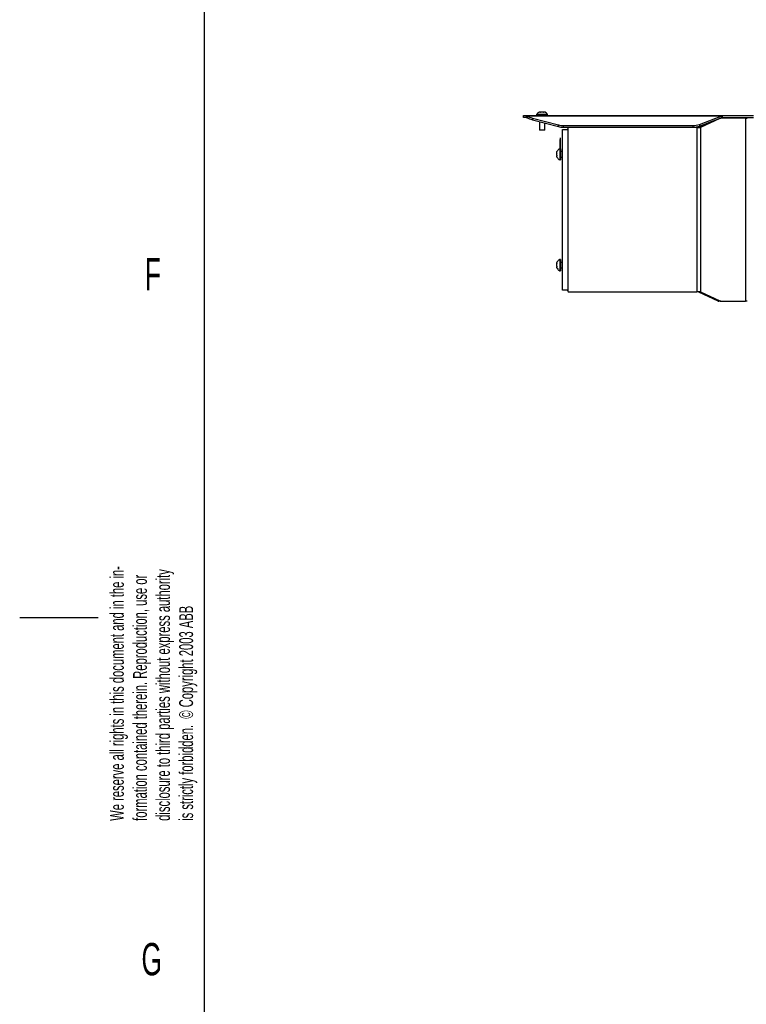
# Model space of a CAD drawing. Extents: x 0 to 8410, y 0 to 5940.
# Tile 2 of 210: x 0 to 787, y 1066 to 2132. Entities that reach past the tile are written whole.
import ezdxf

# ---------------------------------------------------------------- set-up
doc = ezdxf.new("R2010")
doc.units = 0
doc.header["$LTSCALE"] = 10
doc.layers.get('0').update_dxf_attribs({"linetype": 'CONTINUOUS'})
doc.styles.add('SLDTEXTSTYLE0', font='TXT', dxfattribs={"width": 0.605})

# ---------------------------------------------------------------- blocks, each defined once
blk = doc.blocks.new('SW_NOTE_0')
at = {"color": 0, "linetype": 'CONTINUOUS', "char_height": 15, "attachment_point": 1, "rotation": 90, "style": 'SLDTEXTSTYLE0'}
for s, insert in [('disclosure to third parties without express authority', (30.7, 0)), ('We reserve all rights in this document and in the in-', (-19.3, 0)), ('formation contained therein. Reproduction, use or', (5.7, 0)), ('is strictly forbidden.  © Copyright 2003 ABB', (55.7, 0))]:
    blk.add_mtext(s, dxfattribs=dict(at, insert=insert))

msp = doc.modelspace()

# ---------------------------------------------------------------- linework, layer by layer
at = {"color": 7, "linetype": 'CONTINUOUS'}
for p, q in [((200, 100), (200, 5840)), ((545.76, 2026.35), (545.76, 2028.35)), ((545.76, 2028.35), (548.57, 2028.35)), ((548.57, 2026.35), (545.76, 2026.35)), ((548.57, 2028.35), (549.42, 2027.98)), ((548.57, 2028.35), (760.76, 2028.35)), ((548.57, 2028.35), (548.57, 2026.35)), ((548.57, 2026.35), (549.42, 2026.17)), ((549.42, 2026.17), (549.42, 2027.98)), ((555.16, 2025.68), (583.33, 2018.24)), ((559.76, 2029.35), (559.76, 2028.35)), ((571.76, 2029.35), (559.76, 2029.35)), ((564.09, 2031.99), (564.09, 2032.24)), ((567.43, 2032.23), (567.43, 2032)), ((567.51, 2031.95), (567.46, 2032.23)), ((571.76, 2028.35), (571.76, 2029.35)), ((616.71, 2028.5), (616.71, 2028.35)), ((616.71, 2028.5), (646.11, 2028.5)), ((646.11, 2028.5), (646.11, 2028.35)), ((647.31, 2028.5), (647.31, 2028.35)), ((647.31, 2028.5), (651.45, 2028.5)), ((651.45, 2028.5), (651.45, 2028.35)), ((651.45, 2028.5), (676.71, 2028.5)), ((676.71, 2028.5), (676.71, 2028.35)), ((736.03, 2018.69), (760.27, 2027.98)), ((736.03, 2016.88), (760.27, 2026.17)), ((760.27, 2026.17), (760.27, 2027.98)), ((760.27, 2026.17), (760.76, 2026.35)), ((760.76, 2028.35), (760.76, 2026.35)), ((760.76, 2028.35), (794.83, 2028.35)), ((760.76, 2026.35), (794.83, 2026.35)), ((555.16, 2023.87), (583.33, 2016.43)), ((562.76, 2021.86), (562.76, 2012.35)), ((568.76, 2012.35), (568.76, 2020.28)), ((588.63, 2017.6), (729.32, 2017.6)), ((588.63, 2015.79), (729.32, 2015.79)), ((733.14, 2015.35), (594.76, 2015.35)), ((733.14, 2015.35), (737.38, 2015.35)), ((749.22, 2021.93), (735.26, 2015.35)), ((758.05, 2025.1), (737.38, 2015.35)), ((758.15, 2025.35), (759.17, 2025.35)), ((786, 2025.35), (759.17, 2025.35)), ((786, 2025.35), (787.76, 2025.35)), ((568.76, 2012.35), (562.76, 2012.35)), ((585.66, 2004.35), (585.76, 2004.35)), ((585.66, 1992.35), (585.66, 2004.35)), ((585.76, 1992.35), (585.76, 2004.35)), ((587.76, 1839.35), (587.76, 2013.35)), ((587.76, 2013.35), (592.76, 2013.35)), ((585.46, 2002.35), (585.66, 2002.35)), ((585.46, 1998.14), (585.46, 2002.35)), ((585.46, 1998.14), (585.66, 1998.14)), ((585.46, 1997.45), (585.46, 1998.14)), ((585.46, 1997.45), (585.66, 1997.45)), ((585.46, 1992.35), (585.46, 1997.25)), ((585.46, 1997.25), (585.66, 1997.25)), ((582.17, 1988.1), (581.88, 1988.05)), ((581.88, 1988.02), (582.11, 1988.02)), ((582.12, 1984.68), (581.88, 1984.68)), ((585.76, 1992.35), (584.76, 1992.35)), ((584.76, 1992.35), (584.76, 1980.35)), ((585.46, 1992.35), (585.66, 1992.35)), ((585.76, 1992.35), (585.76, 1980.35)), ((587.76, 1989.35), (585.76, 1989.35)), ((585.76, 1983.35), (587.76, 1983.35)), ((584.76, 1980.35), (585.76, 1980.35)), ((581.88, 1868.02), (582.11, 1868.02)), ((585.76, 1872.35), (584.76, 1872.35)), ((584.76, 1872.35), (584.76, 1860.35)), ((585.76, 1872.35), (585.76, 1860.35)), ((587.76, 1869.35), (585.76, 1869.35)), ((582.12, 1864.68), (581.88, 1864.68)), ((584.76, 1860.35), (585.76, 1860.35)), ((585.76, 1863.35), (587.76, 1863.35)), ((592.76, 1839.35), (587.76, 1839.35)), ((594.76, 1837.35), (733.14, 1837.35)), ((737.38, 1837.35), (733.14, 1837.35)), ((735.26, 1837.35), (755.93, 1827.61)), ((737.38, 1837.35), (758.05, 1827.61)), ((759.17, 1827.35), (757.05, 1827.35)), ((759.17, 1827.35), (786, 1827.35)), ((787.76, 1827.35), (786, 1827.35)), ((0, 1485), (85, 1485))]:
    msp.add_line(p, q, dxfattribs=at)
at = {"color": 8, "linetype": 'CONTINUOUS'}
for p, q in [((549.42, 2027.98), (760.27, 2027.98)), ((555.16, 2025.68), (555.16, 2023.87)), ((583.33, 2016.43), (583.33, 2018.24)), ((588.63, 2017.6), (588.63, 2015.79)), ((729.32, 2015.79), (729.32, 2017.6)), ((733.14, 2015.35), (733.14, 1837.35)), ((736.03, 2018.69), (736.03, 2016.88)), ((737.38, 2015.35), (737.38, 1837.35)), ((758.05, 2025.1), (757.48, 2025.1)), ((786, 2025.35), (786, 1827.35)), ((593.76, 2014.35), (593.76, 1838.35)), ((755.93, 1827.61), (758.05, 1827.61))]:
    msp.add_line(p, q, dxfattribs=at)
at = {"color": 7, "linetype": 'CONTINUOUS'}
for centre, radius, start, end in [((560.54, 2047.48), 22.45, 240.29522, 256.13206), ((560.54, 2045.66), 22.45, 240.29567, 256.13161), ((565.88, 2025.95), 7, 120.39715, 150.95025), ((565.64, 2025.95), 7, 29.04975, 59.17324), ((588.49, 2038.67), 21.08, 255.81253, 270.36573), ((588.49, 2036.86), 21.08, 255.81274, 270.36552), ((594.76, 2014.35), 1, 90, 180), ((729.62, 2036.93), 19.33, 269.12191, 289.3956), ((729.62, 2035.12), 19.33, 269.12235, 289.39516), ((759.18, 2022.74), 2.61, 90.25005, 115.60117), ((588.16, 1986.47), 7, 210.39715, 240.95025), ((588.16, 1986.23), 7, 119.04975, 149.17324), ((588.16, 1866.23), 7, 119.04975, 149.17324), ((588.16, 1866.47), 7, 210.39715, 240.95025), ((594.76, 1838.35), 1, 180, 270), ((757.06, 1829.97), 2.61, 244.39982, 269.75025), ((759.18, 1829.97), 2.61, 244.39983, 269.74891)]:
    msp.add_arc(centre, radius, start, end, dxfattribs=at)
for points, knots in [([(562.26, 2031.95), (562.53, 2032.09), (563, 2032.35), (563.57, 2032.52), (563.93, 2032.53), (564.1, 2032.38), (564.1, 2032.17), (564.03, 2032), (564.01, 2031.95)], [0, 0, 0, 0, 0.2355653, 0.408146, 0.5811436, 0.7450746, 0.9171888, 1, 1, 1, 1]), ([(564.01, 2031.95), (564.23, 2032.09), (564.62, 2032.35), (565.38, 2032.52), (566.09, 2032.53), (566.75, 2032.38), (567.22, 2032.17), (567.44, 2032), (567.51, 2031.95)], [0, 0, 0, 0, 0.2355503, 0.408132, 0.5811375, 0.7450664, 0.9171708, 1, 1, 1, 1]), ([(567.44, 2032.34), (567.48, 2032.4), (567.56, 2032.53), (567.92, 2032.52), (568.41, 2032.38), (568.88, 2032.17), (569.17, 2032), (569.26, 2031.95)], [0, 0, 0, 0, 0.2257647, 0.4520712, 0.6665252, 0.8916702, 1, 1, 1, 1]), ([(760.27, 2027.98), (760.35, 2028.09), (760.52, 2028.3), (760.68, 2028.34), (760.76, 2028.35)], [0, 0, 0, 0, 0.49999362, 1, 1, 1, 1]), ([(593.76, 2014.35), (593.75, 2014.24), (593.73, 2014.02), (593.56, 2013.72), (593.3, 2013.49), (593.02, 2013.37), (592.84, 2013.36), (592.76, 2013.35)], [0, 0, 0, 0, 0.2140381, 0.4280816, 0.6418791, 0.8546423, 1, 1, 1, 1]), ([(581.77, 1988.04), (581.71, 1988.08), (581.59, 1988.16), (581.59, 1988.52), (581.73, 1989), (581.95, 1989.47), (582.11, 1989.76), (582.17, 1989.85)], [0, 0, 0, 0, 0.2257657, 0.4520721, 0.6665222, 0.8916697, 1, 1, 1, 1]), ([(582.17, 1984.6), (582.02, 1984.83), (581.76, 1985.21), (581.59, 1985.98), (581.59, 1986.68), (581.73, 1987.34), (581.95, 1987.81), (582.11, 1988.03), (582.17, 1988.1)], [0, 0, 0, 0, 0.2355484, 0.4081363, 0.5811348, 0.7450653, 0.9171714, 1, 1, 1, 1]), ([(582.17, 1982.85), (582.02, 1983.12), (581.76, 1983.59), (581.59, 1984.16), (581.59, 1984.52), (581.73, 1984.69), (581.95, 1984.69), (582.11, 1984.62), (582.17, 1984.6)], [0, 0, 0, 0, 0.2355675, 0.4081517, 0.5811487, 0.7450796, 0.9171877, 1, 1, 1, 1]), ([(582.17, 1868.1), (582.02, 1868.06), (581.76, 1867.98), (581.59, 1868.17), (581.59, 1868.51), (581.73, 1869), (581.95, 1869.47), (582.11, 1869.76), (582.17, 1869.85)], [0, 0, 0, 0, 0.2355649, 0.4081481, 0.5811459, 0.7450788, 0.9171891, 1, 1, 1, 1]), ([(582.17, 1864.6), (582.02, 1864.83), (581.76, 1865.21), (581.59, 1865.98), (581.59, 1866.68), (581.73, 1867.34), (581.95, 1867.81), (582.11, 1868.03), (582.17, 1868.1)], [0, 0, 0, 0, 0.235549, 0.4081351, 0.5811334, 0.7450656, 0.9171709, 1, 1, 1, 1]), ([(582.17, 1862.85), (582.02, 1863.12), (581.76, 1863.59), (581.59, 1864.16), (581.59, 1864.52), (581.73, 1864.69), (581.95, 1864.69), (582.11, 1864.62), (582.17, 1864.6)], [0, 0, 0, 0, 0.2355686, 0.4081526, 0.5811497, 0.7450797, 0.9171875, 1, 1, 1, 1]), ([(592.76, 1839.35), (592.87, 1839.34), (593.09, 1839.32), (593.39, 1839.15), (593.62, 1838.9), (593.74, 1838.62), (593.76, 1838.43), (593.76, 1838.35)], [0, 0, 0, 0, 0.2138464, 0.4277977, 0.6401872, 0.8532575, 1, 1, 1, 1])]:
    msp.add_open_spline(points, degree=3, knots=knots, dxfattribs=at)

# ---------------------------------------------------------------- block references
msp.add_blockref('SW_NOTE_0', (117.05, 1264.7), dxfattribs=at)

# ---------------------------------------------------------------- texts
at = {"color": 7, "linetype": 'CONTINUOUS', "char_height": 35, "attachment_point": 1, "style": 'SLDTEXTSTYLE0'}
for s, insert in [('F', (135.58, 1873.97)), ('G', (131.89, 1132.45))]:
    msp.add_mtext(s, dxfattribs=dict(at, insert=insert))

doc.saveas('drawing.dxf')
